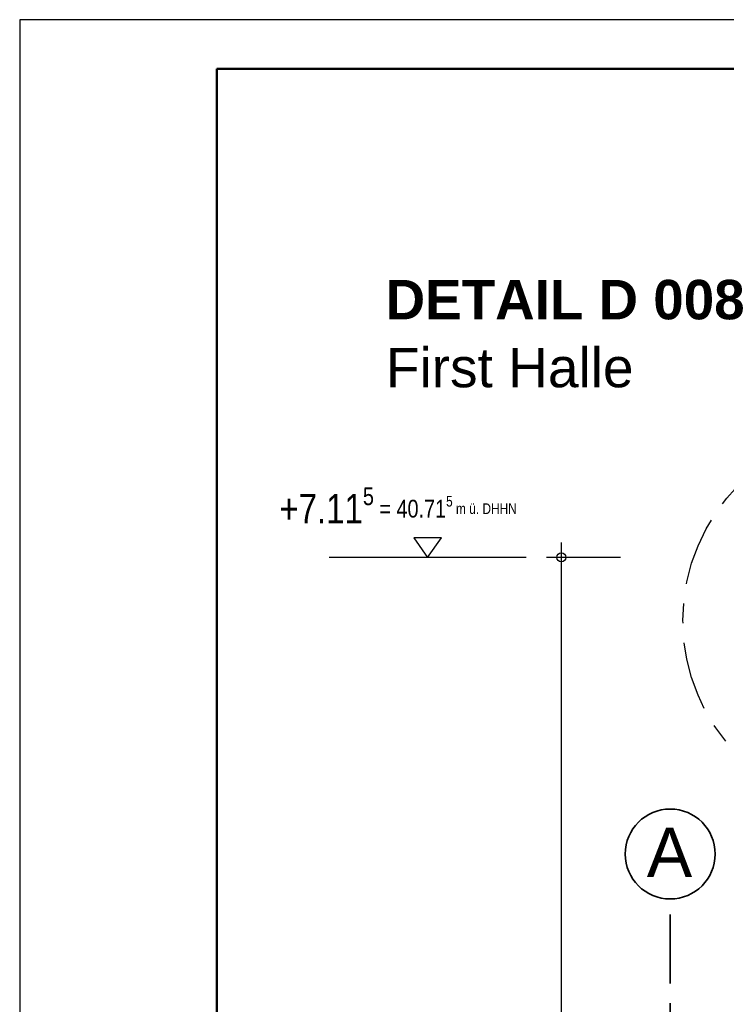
# Model space of a CAD drawing. Header units: metres. Extents: x 1314 to 1415, y -87 to -52.
# Tile 61 of 256: x 1313.99 to 1317.58, y -57.38 to -52.38. Entities that reach past the tile are written whole.
import ezdxf

# ---------------------------------------------------------------- set-up
doc = ezdxf.new("R2010")
doc.units = ezdxf.units.M
doc.header["$PDMODE"] = 65
doc.linetypes.add('AUSGEZOGEN', pattern=[0])
doc.linetypes.add('STRICHPUNKT2_S5', pattern=[0.5, 0.35, -0.05, 0.05, -0.05])
for name, color, linetype, lineweight in [('XR$1$Legende', 4, 'AUSGEZOGEN', 13), ('XR$2$Achsen', 4, 'AUSGEZOGEN', 13), ('XR$3$Achsen', 4, 'AUSGEZOGEN', 13), ('XR$3$DETAIL', 7, 'AUSGEZOGEN', 25), ('XR$3$Maßlinie 1_50', 7, 'AUSGEZOGEN', 25), ('XR$3$Text 1_100', 3, 'AUSGEZOGEN', 18)]:
    doc.layers.add(name, color=color, linetype=linetype, lineweight=lineweight)
doc.layers.add('XR$3$_50394', color=7, linetype='Continuous')
doc.styles.add('ARIAL', font='arial.ttf')
doc.dimstyles.new('DIMSTYLE_7', dxfattribs={"dimtxt": 0.125, "dimasz": 0.15, "dimexe": 0, "dimexo": 0, "dimgap": 0.0625, "dimtad": 2, "dimdec": 3, "dimrnd": 0.005, "dimzin": 4, "dimdsep": 46, "dimtxsty": 'ARIAL', "dimblk1": 'ALL_ML_KREIS', "dimblk2": 'ALL_ML_KREIS', "dimsah": 1, "dimcen": 0, "dimclrd": 3, "dimclre": 3, "dimclrt": 3, "dimadec": 0, "dimazin": 0, "dimtfac": 1, "dimtdec": 0, "dimtix": 1, "dimtmove": 2, "dimatfit": 3, "dimfxl": 0, "dimtzin": 0, "dimlwd": 0, "dimlwe": 25, "dimarcsym": 0})

# ---------------------------------------------------------------- blocks, each defined once
blk = doc.blocks.new('NSY144')
at = {"color": 0, "linetype": 'ByBlock', "lineweight": -2}
for p, q in [((0.035, 0.05), (-0.035, 0.05)), ((-0.035, 0.05), (0, 0)), ((0, 0), (0.035, 0.05))]:
    blk.add_line(p, q, dxfattribs=at)
blk = doc.blocks.new('ALL_ML_KREIS')
at = {"color": 0, "linetype": 'ByBlock', "lineweight": -2}
for p, q in [((0, -0.5), (0, 0.5)), ((-1, 0), (0.5, 0))]:
    blk.add_line(p, q, dxfattribs=at)
blk.add_circle((0, 0), 0.15, dxfattribs=at)
blk = doc.blocks.new('*D88')
at = {"layer": 'DEFPOINTS', "color": 3, "linetype": 'AUSGEZOGEN', "lineweight": 25, "transparency": 33554687}
for p in [(1317.7834, -55.1116), (1316.6068, -62.2251), (1316.7393, -62.2251)]:
    blk.add_point(p, dxfattribs=at)
at = {"layer": 'XR$3$Maßlinie 1_50', "color": 3, "linetype": 'AUSGEZOGEN', "lineweight": -2, "transparency": 33554687}
for p, q in [((1317.0393, -55.1116), (1316.7393, -55.1116)), ((1316.7393, -62.2251), (1316.7393, -55.1116)), ((1316.4393, -62.2251), (1316.7393, -62.2251))]:
    blk.add_line(p, q, dxfattribs=at)
at = {"layer": 'XR$3$Maßlinie 1_50', "color": 3, "linetype": 'AUSGEZOGEN', "lineweight": 25, "transparency": 33554687, "xscale": 0.15, "yscale": 0.15, "zscale": 0.15}
for p, rotation in [((1316.7393, -55.1116), 90), ((1316.7393, -62.2251), 270)]:
    blk.add_blockref('ALL_ML_KREIS', p, dxfattribs=dict(at, rotation=rotation))
at = {"layer": 'XR$3$Maßlinie 1_50', "color": 3, "linetype": 'AUSGEZOGEN', "lineweight": 25, "transparency": 33554687, "insert": (1316.6268, -58.6466), "char_height": 0.125, "width": 0.625, "attachment_point": 5, "rotation": 90, "style": 'ARIAL'}
blk.add_mtext('\\A1;{\\A1;{7.11\\H0.082500;\\S5^ ;}}', dxfattribs=at)

msp = doc.modelspace()

# ---------------------------------------------------------------- linework, layer by layer
at = {"layer": 'XR$1$Legende', "color": 6, "linetype": 'AUSGEZOGEN', "lineweight": 25, "transparency": 33554687}
msp.add_lwpolyline([(1313.9897, -87.3821), (1388.9897, -87.3821), (1388.9897, -52.3821), (1313.9897, -52.3821), (1313.9897, -87.3821)], close=True, dxfattribs=at)
at = {"layer": 'XR$1$Legende', "color": 1, "linetype": 'AUSGEZOGEN', "lineweight": 50, "transparency": 33554687}
msp.add_lwpolyline([(1314.9897, -87.1321), (1388.7397, -87.1321), (1388.7397, -52.6321), (1314.9897, -52.6321), (1314.9897, -87.1321)], close=True, dxfattribs=at)
at = {"layer": 'XR$2$Achsen', "color": 35, "linetype": 'STRICHPUNKT2_S5', "lineweight": 35, "transparency": 33554687}
msp.add_line((1317.2917, -56.9251), (1317.2917, -65.7092), dxfattribs=at)
at = {"layer": 'XR$3$Achsen', "color": 35, "linetype": 'AUSGEZOGEN', "lineweight": 35, "transparency": 33554687}
msp.add_circle((1317.2917, -56.6174), 0.2282, dxfattribs=at)
at = {"layer": 'XR$3$DETAIL', "color": 3, "linetype": 'STRICHPUNKT2_S5', "lineweight": 25, "transparency": 33554687}
msp.add_circle((1318.3315, -55.4318), 0.9754, dxfattribs=at)
at = {"layer": 'XR$3$Maßlinie 1_50', "color": 7, "linetype": 'AUSGEZOGEN', "lineweight": 25, "transparency": 33554687}
msp.add_line((1316.56, -55.1116), (1315.56, -55.1116), dxfattribs=at)

# ---------------------------------------------------------------- block references
at = {"layer": 'XR$3$Maßlinie 1_50', "color": 7, "linetype": 'AUSGEZOGEN', "lineweight": 25, "transparency": 33554687, "xscale": 1.999999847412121, "yscale": 1.999999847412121, "zscale": 1.999999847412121}
msp.add_blockref('NSY144', (1316.06, -55.1116), dxfattribs=at)

# ---------------------------------------------------------------- texts
at = {"layer": 'XR$3$_50394', "color": 7, "linetype": 'AUSGEZOGEN', "lineweight": 13, "transparency": 33554687, "insert": (1315.8484, -54.0481), "char_height": 0.2, "width": 1.363646, "attachment_point": 1, "style": 'ARIAL'}
msp.add_mtext('\\W1.00;First Halle', dxfattribs=at)
at = {"layer": 'XR$3$Achsen', "color": 35, "linetype": 'AUSGEZOGEN', "lineweight": 35, "transparency": 33554687, "insert": (1317.1727, -56.7344), "char_height": 0.25, "width": 0.35666, "attachment_point": 7, "style": 'ARIAL'}
msp.add_mtext('\\W0.99;A', dxfattribs=at)
at = {"layer": 'XR$3$DETAIL', "color": 3, "linetype": 'AUSGEZOGEN', "lineweight": 25, "transparency": 33554687, "insert": (1315.847, -53.9059), "char_height": 0.2, "width": 1.938545, "attachment_point": 7, "style": 'ARIAL'}
msp.add_mtext('\\A1;{\\fArial|i0|b1;\\H0.200000;\\W1.000000;\\C3;DETAIL D 008}\\P', dxfattribs=at)
at = {"layer": 'XR$3$Text 1_100', "color": 7, "linetype": 'AUSGEZOGEN', "lineweight": 25, "transparency": 33554687, "insert": (1315.3077, -54.9406), "char_height": 0.15, "width": 2.113318, "attachment_point": 7, "style": 'ARIAL'}
msp.add_mtext('\\A1;{\\fArial|i0|b0;\\H0.150000;\\W0.800000;\\C7;+7.11\\fArial|i0|b0;\\H0.600000x;\\S5^ ;\\fArial|i0|b0; = 40.71\\fArial|i0|b0;\\H0.600000x;\\S5^ ;\\fArial|i0|b0; m ü. DHHN}\\P', dxfattribs=at)

# ---------------------------------------------------------------- dimensions: what is measured, and where the dimension line sits
at = {"layer": 'XR$3$Maßlinie 1_50', "color": 3, "linetype": 'AUSGEZOGEN', "lineweight": 25, "transparency": 33554687}
dim = msp.add_linear_dim(base=(1316.73933, -55.11162), p1=(1316.43933, -62.22506), p2=(1317.03933, -55.11162), angle=90, dimstyle='DIMSTYLE_7', override={"dimpost": '<>', "dimclrd": 3, "dimclre": 3, "dimclrt": 3, "dimlwd": 0, "dimlwe": 25}, dxfattribs=at)
dim.commit()
dim.dimension.update_dxf_attribs({"geometry": '*D88', "text_midpoint": (1316.62683, -58.64657), "dimtype": 160})

doc.saveas('drawing.dxf')
